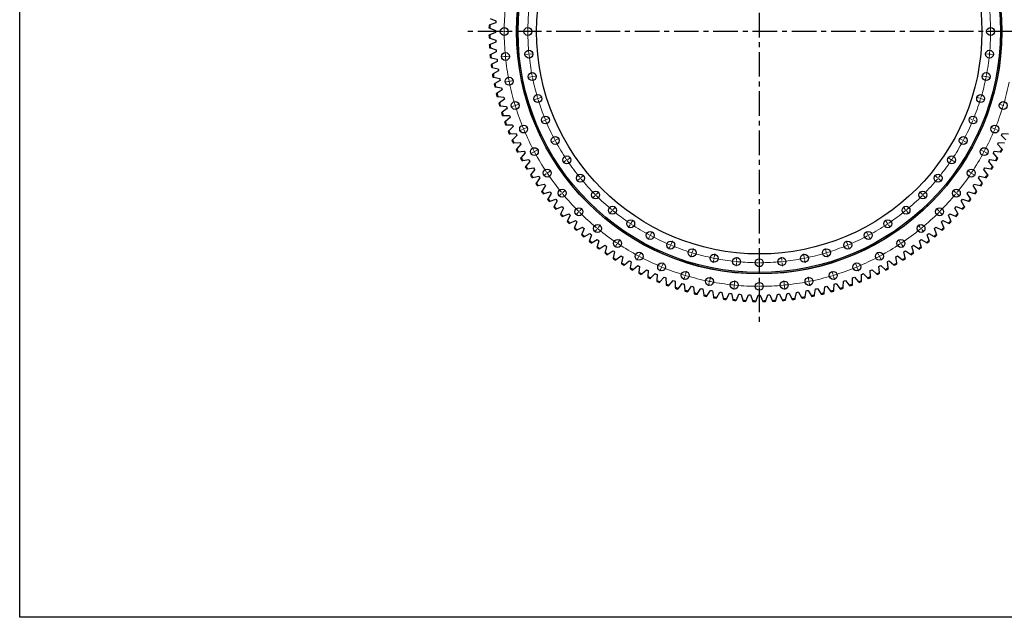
# Model space of a CAD drawing. Header units: millimetres. Extents: x -6 to 13589, y 15601 to 26187.
# Tile 1 of 16: x -6 to 4452, y 15601 to 18308. Entities that reach past the tile are written whole.
import ezdxf

# ---------------------------------------------------------------- set-up
doc = ezdxf.new("R2010")
doc.units = ezdxf.units.MM
doc.header["$LTSCALE"] = 50
doc.linetypes.add('CENTER', pattern=[10.16, 6.35, -1.27, 1.27, -1.27])

msp = doc.modelspace()

# ---------------------------------------------------------------- linework, layer by layer
at = {"linetype": 'CENTER', "ltscale": 0.35}
for p, q in [((3342.5, 19584.1), (3342.5, 16925.5)), ((4668.2, 18254.8), (2016.8, 18254.8))]:
    msp.add_line(p, q, dxfattribs=at)
at = {"color": 7, "linetype": 'Continuous', "lineweight": 25}
for p, q in [((2123.3, 18284.7), (2119.2, 18283.3)), ((2149.3, 18293.8), (2123.3, 18284.7)), ((2124.3, 18313.9), (2149.6, 18303)), ((2149.4, 18298.4), (2149.3, 18293.8)), ((2149.6, 18303), (2149.4, 18298.4)), ((2119, 18270.9), (2123, 18269.3)), ((2123, 18240.2), (2119, 18238.6)), ((2123, 18269.3), (2148.7, 18259.4)), ((2148.7, 18250.2), (2123, 18240.2)), ((2148.7, 18259.4), (2148.6, 18254.8)), ((2148.6, 18254.8), (2148.7, 18250.2)), ((2119.2, 18226.2), (2123.3, 18224.8)), ((2124.3, 18195.7), (2120.4, 18194)), ((2123.3, 18224.8), (2149.3, 18215.8)), ((2149.6, 18206.6), (2124.3, 18195.7)), ((2149.3, 18215.8), (2149.4, 18211.2)), ((2149.4, 18211.2), (2149.6, 18206.6)), ((2121.1, 18181.5), (2125.2, 18180.3)), ((2127.3, 18151.2), (2123.5, 18149.4)), ((2125.2, 18180.3), (2151.5, 18172.2)), ((2152.2, 18163), (2127.3, 18151.2)), ((2151.5, 18172.2), (2151.8, 18167.6)), ((2151.8, 18167.6), (2152.2, 18163)), ((2124.6, 18137), (2128.7, 18135.9)), ((2131.9, 18106.9), (2128.1, 18104.9)), ((2128.7, 18135.9), (2155.3, 18128.8)), ((2156.3, 18119.6), (2131.9, 18106.9)), ((2155.3, 18128.8), (2155.8, 18124.2)), ((2155.8, 18124.2), (2156.3, 18119.6)), ((2129.7, 18092.6), (2133.9, 18091.6)), ((2133.9, 18091.6), (2160.7, 18085.5)), ((2138.1, 18062.8), (2134.4, 18060.7)), ((2162.1, 18076.4), (2138.1, 18062.8)), ((2160.7, 18085.5), (2161.4, 18080.9)), ((2161.4, 18080.9), (2162.1, 18076.4)), ((2136.4, 18048.4), (2140.6, 18047.6)), ((2140.6, 18047.6), (2167.7, 18042.4)), ((2145.9, 18018.9), (2142.3, 18016.7)), ((2169.4, 18033.4), (2145.9, 18018.9)), ((2167.7, 18042.4), (2168.5, 18037.9)), ((2168.5, 18037.9), (2169.4, 18033.4)), ((2144.8, 18004.5), (2149, 18003.8)), ((2149, 18003.8), (2176.2, 17999.7)), ((2155.3, 17975.4), (2151.8, 17973)), ((2178.2, 17990.7), (2155.3, 17975.4)), ((2176.2, 17999.7), (2177.2, 17995.2)), ((2177.2, 17995.2), (2178.2, 17990.7)), ((2154.7, 17960.9), (2159, 17960.4)), ((2159, 17960.4), (2186.3, 17957.3)), ((2166.3, 17932.2), (2162.9, 17929.7)), ((2188.6, 17948.3), (2166.3, 17932.2)), ((2186.3, 17957.3), (2187.5, 17952.8)), ((2187.5, 17952.8), (2188.6, 17948.3)), ((2166.2, 17917.7), (2170.5, 17917.4)), ((2170.5, 17917.4), (2198, 17915.2)), ((2178.9, 17889.5), (2175.5, 17886.8)), ((2200.6, 17906.4), (2178.9, 17889.5)), ((2198, 17915.2), (2199.3, 17910.8)), ((2199.3, 17910.8), (2200.6, 17906.4)), ((2179.3, 17875), (2183.6, 17874.8)), ((2183.6, 17874.8), (2211.1, 17873.7)), ((2193, 17847.2), (2189.7, 17844.5)), ((2214.1, 17864.9), (2193, 17847.2)), ((2194, 17832.7), (2198.3, 17832.7)), ((2198.3, 17832.7), (2225.8, 17832.6)), ((2211.1, 17873.7), (2212.6, 17869.3)), ((2212.6, 17869.3), (2214.1, 17864.9)), ((2225.8, 17832.6), (2227.4, 17828.3)), ((2208.7, 17805.5), (2205.5, 17802.6)), ((2229.1, 17824), (2208.7, 17805.5)), ((2210.2, 17791.1), (2214.4, 17791.2)), ((2214.4, 17791.2), (2242, 17792.1)), ((2227.4, 17828.3), (2229.1, 17824)), ((2242, 17792.1), (2243.7, 17787.8)), ((2243.7, 17787.8), (2245.6, 17783.6)), ((4439.5, 17783.6), (4441.3, 17787.8)), ((4441.3, 17787.8), (4443.1, 17792.1)), ((4443.1, 17792.1), (4470.6, 17791.2)), ((2225.8, 17764.4), (2222.8, 17761.4)), ((2245.6, 17783.6), (2225.8, 17764.4)), ((2227.9, 17750), (2232.1, 17750.3)), ((2232.1, 17750.3), (2259.6, 17752.2)), ((2263.5, 17743.9), (2244.5, 17723.9)), ((2259.6, 17752.2), (2261.5, 17748)), ((2261.5, 17748), (2263.5, 17743.9)), ((4421.5, 17743.9), (4423.5, 17748)), ((4440.5, 17723.9), (4421.5, 17743.9)), ((4423.5, 17748), (4425.4, 17752.2)), ((4425.4, 17752.2), (4452.9, 17750.3)), ((4459.2, 17764.4), (4439.5, 17783.6)), ((2244.5, 17723.9), (2241.5, 17720.8)), ((2247, 17709.7), (2251.3, 17710.1)), ((2251.3, 17710.1), (2278.7, 17713)), ((2282.9, 17704.8), (2264.6, 17684.2)), ((2278.7, 17713), (2280.8, 17708.9)), ((2280.8, 17708.9), (2282.9, 17704.8)), ((4402.1, 17704.8), (4404.3, 17708.9)), ((4420.4, 17684.2), (4402.1, 17704.8)), ((4404.3, 17708.9), (4406.3, 17713)), ((4406.3, 17713), (4433.7, 17710.1)), ((4433.7, 17710.1), (4438, 17709.7)), ((4443.5, 17720.8), (4440.5, 17723.9)), ((2264.6, 17684.2), (2261.8, 17681)), ((2267.7, 17670), (2271.9, 17670.6)), ((2271.9, 17670.6), (2299.2, 17674.5)), ((2303.7, 17666.5), (2286.2, 17645.2)), ((2299.2, 17674.5), (2301.4, 17670.5)), ((2301.4, 17670.5), (2303.7, 17666.5)), ((4381.3, 17666.5), (4383.6, 17670.5)), ((4398.8, 17645.2), (4381.3, 17666.5)), ((4383.6, 17670.5), (4385.8, 17674.5)), ((4385.8, 17674.5), (4413.1, 17670.6)), ((4413.1, 17670.6), (4417.3, 17670)), ((4423.2, 17681), (4420.4, 17684.2)), ((2286.2, 17645.2), (2283.4, 17641.9)), ((2289.7, 17631.2), (2293.9, 17631.9)), ((2293.9, 17631.9), (2321.1, 17636.8)), ((2325.9, 17628.9), (2309.1, 17607)), ((2321.1, 17636.8), (2323.4, 17632.8)), ((2323.4, 17632.8), (2325.9, 17628.9)), ((4359.2, 17628.9), (4361.6, 17632.8)), ((4375.9, 17607), (4359.2, 17628.9)), ((4361.6, 17632.8), (4364, 17636.8)), ((4364, 17636.8), (4391.1, 17631.9)), ((4391.1, 17631.9), (4395.3, 17631.2)), ((4401.6, 17641.9), (4398.8, 17645.2)), ((2309.1, 17607), (2306.5, 17603.6)), ((2313.2, 17593.1), (2317.4, 17594)), ((2317.4, 17594), (2344.3, 17599.9)), ((2333.5, 17569.7), (2331, 17566.2)), ((2349.4, 17592.2), (2333.5, 17569.7)), ((2342.2, 17557), (2368.9, 17563.9)), ((2344.3, 17599.9), (2346.8, 17596)), ((2346.8, 17596), (2349.4, 17592.2)), ((2368.9, 17563.9), (2371.5, 17560.1)), ((4313.5, 17560.1), (4316.1, 17563.9)), ((4316.1, 17563.9), (4342.8, 17557)), ((4335.6, 17592.2), (4338.2, 17596)), ((4351.5, 17569.7), (4335.6, 17592.2)), ((4338.2, 17596), (4340.7, 17599.9)), ((4340.7, 17599.9), (4367.6, 17594)), ((4354, 17566.2), (4351.5, 17569.7)), ((4367.6, 17594), (4371.8, 17593.1)), ((4378.5, 17603.6), (4375.9, 17607)), ((2338.1, 17556), (2342.2, 17557)), ((2359.2, 17533.3), (2356.8, 17529.8)), ((2374.2, 17556.4), (2359.2, 17533.3)), ((2364.3, 17519.8), (2368.4, 17521)), ((2368.4, 17521), (2394.8, 17528.8)), ((2371.5, 17560.1), (2374.2, 17556.4)), ((2400.4, 17521.5), (2386.2, 17497.9)), ((2394.8, 17528.8), (2397.6, 17525.1)), ((2397.6, 17525.1), (2400.4, 17521.5)), ((4284.6, 17521.5), (4287.4, 17525.1)), ((4298.8, 17497.9), (4284.6, 17521.5)), ((4287.4, 17525.1), (4290.2, 17528.8)), ((4290.2, 17528.8), (4316.7, 17521)), ((4310.8, 17556.4), (4313.5, 17560.1)), ((4325.8, 17533.3), (4310.8, 17556.4)), ((4316.7, 17521), (4320.7, 17519.8)), ((4328.2, 17529.8), (4325.8, 17533.3)), ((4342.8, 17557), (4346.9, 17556)), ((2386.2, 17497.9), (2384, 17494.2)), ((2391.8, 17484.5), (2395.8, 17485.9)), ((2395.8, 17485.9), (2421.9, 17494.6)), ((2427.8, 17487.6), (2414.5, 17463.5)), ((2421.9, 17494.6), (2424.8, 17491.1)), ((2424.8, 17491.1), (2427.8, 17487.6)), ((4257.2, 17487.6), (4260.2, 17491.1)), ((4270.6, 17463.5), (4257.2, 17487.6)), ((4260.2, 17491.1), (4263.1, 17494.6)), ((4263.1, 17494.6), (4289.2, 17485.9)), ((4289.2, 17485.9), (4293.2, 17484.5)), ((4301, 17494.2), (4298.8, 17497.9)), ((2414.5, 17463.5), (2412.4, 17459.7)), ((2420.5, 17450.3), (2424.5, 17451.8)), ((2424.5, 17451.8), (2450.3, 17461.5)), ((2444, 17430.1), (2442, 17426.3)), ((2456.4, 17454.7), (2444, 17430.1)), ((2450.3, 17461.5), (2453.3, 17458.1)), ((2453.3, 17458.1), (2456.4, 17454.7)), ((4228.6, 17454.7), (4231.7, 17458.1)), ((4241, 17430.1), (4228.6, 17454.7)), ((4231.7, 17458.1), (4234.7, 17461.5)), ((4234.7, 17461.5), (4260.5, 17451.8)), ((4243, 17426.3), (4241, 17430.1)), ((4260.5, 17451.8), (4264.5, 17450.3)), ((4272.6, 17459.7), (4270.6, 17463.5)), ((2450.5, 17417.2), (2454.5, 17418.8)), ((2454.5, 17418.8), (2479.9, 17429.5)), ((2474.7, 17397.8), (2472.9, 17394)), ((2486.3, 17422.8), (2474.7, 17397.8)), ((2479.9, 17429.5), (2483, 17426.1)), ((2481.7, 17385.2), (2485.6, 17386.9)), ((2483, 17426.1), (2486.3, 17422.8)), ((2485.6, 17386.9), (2510.6, 17398.5)), ((2517.2, 17392.1), (2506.6, 17366.7)), ((2510.6, 17398.5), (2513.9, 17395.3)), ((2513.9, 17395.3), (2517.2, 17392.1)), ((4167.8, 17392.1), (4171.1, 17395.3)), ((4178.4, 17366.7), (4167.8, 17392.1)), ((4171.1, 17395.3), (4174.4, 17398.5)), ((4174.4, 17398.5), (4199.4, 17386.9)), ((4198.8, 17422.8), (4202, 17426.1)), ((4210.3, 17397.8), (4198.8, 17422.8)), ((4199.4, 17386.9), (4203.3, 17385.2)), ((4202, 17426.1), (4205.2, 17429.5)), ((4205.2, 17429.5), (4230.6, 17418.8)), ((4212.1, 17394), (4210.3, 17397.8)), ((4230.6, 17418.8), (4234.5, 17417.2)), ((2506.6, 17366.7), (2504.9, 17362.8)), ((2514, 17354.3), (2517.8, 17356.2)), ((2517.8, 17356.2), (2542.4, 17368.7)), ((2549.3, 17362.6), (2539.6, 17336.8)), ((2542.4, 17368.7), (2545.8, 17365.6)), ((2545.8, 17365.6), (2549.3, 17362.6)), ((4135.7, 17362.6), (4139.2, 17365.6)), ((4145.5, 17336.8), (4135.7, 17362.6)), ((4139.2, 17365.6), (4142.6, 17368.7)), ((4142.6, 17368.7), (4167.2, 17356.2)), ((4167.2, 17356.2), (4171, 17354.3)), ((4180.1, 17362.8), (4178.4, 17366.7)), ((2539.6, 17336.8), (2538, 17332.8)), ((2547.5, 17324.6), (2551.2, 17326.7)), ((2551.2, 17326.7), (2575.3, 17340.1)), ((2573.6, 17308.1), (2572.3, 17304)), ((2582.4, 17334.2), (2573.6, 17308.1)), ((2575.3, 17340.1), (2578.8, 17337.1)), ((2578.8, 17337.1), (2582.4, 17334.2)), ((2582, 17296.2), (2585.6, 17298.4)), ((2585.6, 17298.4), (2609.2, 17312.7)), ((2616.5, 17307), (2608.7, 17280.6)), ((2609.2, 17312.7), (2612.8, 17309.8)), ((2612.8, 17309.8), (2616.5, 17307)), ((4068.5, 17307), (4072.2, 17309.8)), ((4076.3, 17280.6), (4068.5, 17307)), ((4072.2, 17309.8), (4075.8, 17312.7)), ((4075.8, 17312.7), (4099.4, 17298.4)), ((4099.4, 17298.4), (4103, 17296.2)), ((4102.6, 17334.2), (4106.2, 17337.1)), ((4111.4, 17308.1), (4102.6, 17334.2)), ((4106.2, 17337.1), (4109.7, 17340.1)), ((4109.7, 17340.1), (4133.8, 17326.7)), ((4112.8, 17304), (4111.4, 17308.1)), ((4133.8, 17326.7), (4137.5, 17324.6)), ((4147, 17332.8), (4145.5, 17336.8)), ((2608.7, 17280.6), (2607.5, 17276.5)), ((2617.5, 17269.1), (2621.1, 17271.4)), ((2621.1, 17271.4), (2644.1, 17286.5)), ((2644.8, 17254.5), (2643.7, 17250.3)), ((2644.1, 17286.5), (2647.8, 17283.8)), ((2651.6, 17281.1), (2644.8, 17254.5)), ((2647.8, 17283.8), (2651.6, 17281.1)), ((2657.5, 17245.7), (2679.9, 17261.6)), ((2679.9, 17261.6), (2683.8, 17259.1)), ((2687.6, 17256.6), (2681.8, 17229.7)), ((2683.8, 17259.1), (2687.6, 17256.6)), ((3997.4, 17256.6), (4001.2, 17259.1)), ((4003.2, 17229.7), (3997.4, 17256.6)), ((4001.2, 17259.1), (4005.1, 17261.6)), ((4005.1, 17261.6), (4027.5, 17245.7)), ((4033.4, 17281.1), (4037.2, 17283.8)), ((4040.2, 17254.5), (4033.4, 17281.1)), ((4037.2, 17283.8), (4040.9, 17286.5)), ((4041.3, 17250.3), (4040.2, 17254.5)), ((4040.9, 17286.5), (4063.9, 17271.4)), ((4063.9, 17271.4), (4067.5, 17269.1)), ((4077.5, 17276.5), (4076.3, 17280.6)), ((2654, 17243.3), (2657.5, 17245.7)), ((2681.8, 17229.7), (2680.9, 17225.5)), ((2691.4, 17218.8), (2694.8, 17221.4)), ((2694.8, 17221.4), (2716.7, 17238.1)), ((2716.7, 17238.1), (2720.6, 17235.7)), ((2724.5, 17233.3), (2719.6, 17206.2)), ((2720.6, 17235.7), (2724.5, 17233.3)), ((2732.9, 17198.4), (2754.2, 17215.9)), ((2754.2, 17215.9), (2758.2, 17213.7)), ((2758.2, 17213.7), (2762.2, 17211.4)), ((2762.2, 17211.4), (2758.4, 17184.2)), ((3922.8, 17211.4), (3926.8, 17213.7)), ((3926.7, 17184.2), (3922.8, 17211.4)), ((3926.8, 17213.7), (3930.8, 17215.9)), ((3930.8, 17215.9), (3952.1, 17198.4)), ((3960.5, 17233.3), (3964.4, 17235.7)), ((3965.4, 17206.2), (3960.5, 17233.3)), ((3964.4, 17235.7), (3968.4, 17238.1)), ((3968.4, 17238.1), (3990.2, 17221.4)), ((3990.2, 17221.4), (3993.6, 17218.8)), ((4004.1, 17225.5), (4003.2, 17229.7)), ((4027.5, 17245.7), (4031, 17243.3)), ((2719.6, 17206.2), (2718.9, 17202)), ((2729.7, 17195.7), (2732.9, 17198.4)), ((2758.4, 17184.2), (2757.8, 17179.9)), ((2768.7, 17174), (2771.9, 17176.9)), ((2771.9, 17176.9), (2792.5, 17195.1)), ((2792.5, 17195.1), (2796.6, 17193)), ((2796.6, 17193), (2800.7, 17190.9)), ((2797.9, 17163.5), (2797.4, 17159.3)), ((2800.7, 17190.9), (2797.9, 17163.5)), ((2811.7, 17156.7), (2831.6, 17175.8)), ((2831.6, 17175.8), (2835.8, 17173.8)), ((2835.8, 17173.8), (2839.9, 17171.8)), ((2839.9, 17171.8), (2838.1, 17144.4)), ((3845.1, 17171.8), (3849.2, 17173.8)), ((3846.9, 17144.4), (3845.1, 17171.8)), ((3849.2, 17173.8), (3853.4, 17175.8)), ((3853.4, 17175.8), (3873.3, 17156.7)), ((3884.3, 17190.9), (3888.4, 17193)), ((3887.2, 17163.5), (3884.3, 17190.9)), ((3887.6, 17159.3), (3887.2, 17163.5)), ((3888.4, 17193), (3892.5, 17195.1)), ((3892.5, 17195.1), (3913.1, 17176.9)), ((3913.1, 17176.9), (3916.3, 17174)), ((3927.3, 17179.9), (3926.7, 17184.2)), ((3952.1, 17198.4), (3955.4, 17195.7)), ((3966.1, 17202), (3965.4, 17206.2)), ((2808.6, 17153.8), (2811.7, 17156.7)), ((2838.1, 17144.4), (2837.8, 17140.1)), ((2849.2, 17135), (2852.1, 17138.1)), ((2852.1, 17138.1), (2871.4, 17157.8)), ((2871.4, 17157.8), (2875.6, 17156)), ((2875.6, 17156), (2879.8, 17154.2)), ((2879, 17126.7), (2878.8, 17122.4)), ((2879.8, 17154.2), (2879, 17126.7)), ((2890.4, 17117.8), (2893.2, 17120.9)), ((2893.2, 17120.9), (2911.7, 17141.3)), ((2911.7, 17141.3), (2916, 17139.7)), ((2916, 17139.7), (2920.3, 17138.1)), ((2920.3, 17138.1), (2920.5, 17110.5)), ((2935, 17105.3), (2952.7, 17126.4)), ((2952.7, 17126.4), (2957, 17124.8)), ((2957, 17124.8), (2961.4, 17123.4)), ((2961.4, 17123.4), (2962.5, 17095.9)), ((3722.5, 17095.9), (3723.6, 17123.4)), ((3723.6, 17123.4), (3728, 17124.8)), ((3728, 17124.8), (3732.3, 17126.4)), ((3732.3, 17126.4), (3750.1, 17105.3)), ((3764.5, 17110.5), (3764.7, 17138.1)), ((3764.7, 17138.1), (3769, 17139.7)), ((3769, 17139.7), (3773.3, 17141.3)), ((3773.3, 17141.3), (3791.8, 17120.9)), ((3791.8, 17120.9), (3794.6, 17117.8)), ((3805.2, 17154.2), (3809.4, 17156)), ((3806.1, 17126.7), (3805.2, 17154.2)), ((3806.2, 17122.4), (3806.1, 17126.7)), ((3809.4, 17156), (3813.7, 17157.8)), ((3813.7, 17157.8), (3832.9, 17138.1)), ((3832.9, 17138.1), (3835.9, 17135)), ((3847.2, 17140.1), (3846.9, 17144.4)), ((3873.3, 17156.7), (3876.4, 17153.8)), ((2920.5, 17110.5), (2920.5, 17106.2)), ((2932.2, 17102), (2935, 17105.3)), ((2962.5, 17095.9), (2962.7, 17091.6)), ((2974.6, 17087.8), (2977.2, 17091.2)), ((2977.2, 17091.2), (2994.2, 17112.9)), ((2994.2, 17112.9), (2998.6, 17111.5)), ((2998.6, 17111.5), (3003, 17110.2)), ((3003, 17110.2), (3005.1, 17082.8)), ((3005.1, 17082.8), (3005.5, 17078.5)), ((3017.5, 17075.1), (3020, 17078.6)), ((3020, 17078.6), (3036.1, 17100.9)), ((3036.1, 17100.9), (3040.5, 17099.7)), ((3040.5, 17099.7), (3045, 17098.6)), ((3045, 17098.6), (3048.1, 17071.2)), ((3063.1, 17067.6), (3078.4, 17090.5)), ((3078.4, 17090.5), (3082.9, 17089.5)), ((3082.9, 17089.5), (3087.4, 17088.5)), ((3087.4, 17088.5), (3091.6, 17061.3)), ((3106.7, 17058.2), (3121.1, 17081.6)), ((3121.1, 17081.6), (3125.7, 17080.8)), ((3125.7, 17080.8), (3130.2, 17079.9)), ((3130.2, 17079.9), (3135.3, 17052.9)), ((3150.5, 17050.4), (3164.1, 17074.3)), ((3164.1, 17074.3), (3168.7, 17073.6)), ((3168.7, 17073.6), (3173.2, 17073)), ((3511.8, 17073), (3516.3, 17073.6)), ((3516.3, 17073.6), (3520.9, 17074.3)), ((3520.9, 17074.3), (3534.5, 17050.4)), ((3549.7, 17052.9), (3554.8, 17079.9)), ((3554.8, 17079.9), (3559.4, 17080.8)), ((3559.4, 17080.8), (3563.9, 17081.6)), ((3563.9, 17081.6), (3578.3, 17058.2)), ((3593.4, 17061.3), (3597.6, 17088.5)), ((3597.6, 17088.5), (3602.1, 17089.5)), ((3602.1, 17089.5), (3606.6, 17090.5)), ((3606.6, 17090.5), (3621.9, 17067.6)), ((3636.9, 17071.2), (3640, 17098.6)), ((3640, 17098.6), (3644.5, 17099.7)), ((3644.5, 17099.7), (3648.9, 17100.9)), ((3648.9, 17100.9), (3665.1, 17078.6)), ((3665.1, 17078.6), (3667.6, 17075.1)), ((3679.6, 17078.5), (3679.9, 17082.8)), ((3679.9, 17082.8), (3682, 17110.2)), ((3682, 17110.2), (3686.5, 17111.5)), ((3686.5, 17111.5), (3690.9, 17112.9)), ((3690.9, 17112.9), (3707.8, 17091.2)), ((3707.8, 17091.2), (3710.4, 17087.8)), ((3722.3, 17091.6), (3722.5, 17095.9)), ((3750.1, 17105.3), (3752.8, 17102)), ((3764.5, 17106.2), (3764.5, 17110.5)), ((3048.1, 17071.2), (3048.6, 17067)), ((3060.8, 17064), (3063.1, 17067.6)), ((3091.6, 17061.3), (3092.2, 17057)), ((3104.4, 17054.5), (3106.7, 17058.2)), ((3135.3, 17052.9), (3136.1, 17048.7)), ((3148.4, 17046.7), (3150.5, 17050.4)), ((3173.2, 17073), (3179.4, 17046.1)), ((3179.4, 17046.1), (3180.3, 17042)), ((3192.7, 17040.4), (3194.6, 17044.2)), ((3194.6, 17044.2), (3207.4, 17068.6)), ((3207.4, 17068.6), (3211.9, 17068.1)), ((3211.9, 17068.1), (3216.5, 17067.6)), ((3216.5, 17067.6), (3223.6, 17041)), ((3223.6, 17041), (3224.7, 17036.8)), ((3237.1, 17035.7), (3239, 17039.6)), ((3239, 17039.6), (3250.8, 17064.4)), ((3250.8, 17064.4), (3255.4, 17064.1)), ((3255.4, 17064.1), (3260, 17063.8)), ((3260, 17063.8), (3268, 17037.4)), ((3268, 17037.4), (3269.3, 17033.4)), ((3281.7, 17032.7), (3283.4, 17036.6)), ((3283.4, 17036.6), (3294.3, 17061.9)), ((3294.3, 17061.9), (3298.9, 17061.7)), ((3298.9, 17061.7), (3303.5, 17061.6)), ((3303.5, 17061.6), (3312.5, 17035.5)), ((3312.5, 17035.5), (3313.9, 17031.5)), ((3326.4, 17031.3), (3327.9, 17035.2)), ((3327.9, 17035.2), (3337.9, 17060.9)), ((3337.9, 17060.9), (3342.5, 17060.9)), ((3342.5, 17060.9), (3347.1, 17060.9)), ((3347.1, 17060.9), (3357.1, 17035.2)), ((3357.1, 17035.2), (3358.6, 17031.3)), ((3371.1, 17031.5), (3372.5, 17035.5)), ((3372.5, 17035.5), (3381.5, 17061.6)), ((3381.5, 17061.6), (3386.1, 17061.7)), ((3386.1, 17061.7), (3390.7, 17061.9)), ((3390.7, 17061.9), (3401.6, 17036.6)), ((3401.6, 17036.6), (3403.3, 17032.7)), ((3415.7, 17033.4), (3417, 17037.4)), ((3417, 17037.4), (3425.1, 17063.8)), ((3425.1, 17063.8), (3429.7, 17064.1)), ((3429.7, 17064.1), (3434.2, 17064.4)), ((3434.2, 17064.4), (3446.1, 17039.6)), ((3446.1, 17039.6), (3447.9, 17035.7)), ((3460.3, 17036.8), (3461.4, 17041)), ((3461.4, 17041), (3468.5, 17067.6)), ((3468.5, 17067.6), (3473.1, 17068.1)), ((3473.1, 17068.1), (3477.7, 17068.6)), ((3477.7, 17068.6), (3490.4, 17044.2)), ((3490.4, 17044.2), (3492.3, 17040.4)), ((3504.7, 17042), (3505.7, 17046.1)), ((3505.7, 17046.1), (3511.8, 17073)), ((3534.5, 17050.4), (3536.6, 17046.7)), ((3548.9, 17048.7), (3549.7, 17052.9)), ((3578.3, 17058.2), (3580.6, 17054.5)), ((3592.8, 17057), (3593.4, 17061.3)), ((3621.9, 17067.6), (3624.3, 17064)), ((3636.4, 17067), (3636.9, 17071.2))]:
    msp.add_line(p, q, dxfattribs=at)
at = {"color": 0, "linetype": 'Continuous', "lineweight": 18}
for p, q in [((2183, 18254.8), (2167.5, 18254.8)), ((2188, 18254.8), (2185.5, 18254.8)), ((2188, 18254.8), (2190.5, 18254.8)), ((2193, 18254.8), (2208.5, 18254.8)), ((2290, 18254.8), (2274.5, 18254.8)), ((2295, 18254.8), (2292.5, 18254.8)), ((2295, 18254.8), (2297.5, 18254.8)), ((2300, 18254.8), (2315.5, 18254.8)), ((4385, 18254.8), (4369.5, 18254.8)), ((4390, 18254.8), (4387.5, 18254.8)), ((4390, 18254.8), (4392.5, 18254.8)), ((4395, 18254.8), (4410.5, 18254.8)), ((2198.5, 18142.1), (2214, 18143.6)), ((2295.1, 18151.6), (2279.6, 18150.1)), ((2300, 18152.1), (2297.6, 18151.8)), ((2300, 18152.1), (2302.5, 18152.3)), ((2305, 18152.6), (2320.5, 18154.1)), ((4380, 18152.6), (4364.6, 18154.1)), ((4385, 18152.1), (4382.5, 18152.3)), ((4385, 18152.1), (4387.4, 18151.8)), ((4389.9, 18151.6), (4405.4, 18150.1)), ((2188.6, 18141.1), (2173.2, 18139.6)), ((2193.6, 18141.6), (2191.1, 18141.4)), ((2193.6, 18141.6), (2196.1, 18141.8)), ((2320, 18051.4), (2335.2, 18054.4)), ((4365, 18051.4), (4349.8, 18054.4)), ((2205.3, 18028.6), (2190.1, 18025.5)), ((2210.2, 18029.5), (2207.7, 18029)), ((2210.2, 18029.5), (2212.6, 18030)), ((2215.1, 18030.5), (2230.3, 18033.5)), ((2310.2, 18049.4), (2295, 18046.4)), ((2315.1, 18050.4), (2312.7, 18049.9)), ((2315.1, 18050.4), (2317.6, 18050.9)), ((4369.9, 18050.4), (4367.4, 18050.9)), ((4369.9, 18050.4), (4372.3, 18049.9)), ((4374.8, 18049.4), (4390, 18046.4)), ((2237.7, 17919.6), (2240.1, 17920.4)), ((2242.5, 17921.1), (2257.3, 17925.6)), ((2335.3, 17949.2), (2320.5, 17944.7)), ((2340.1, 17950.7), (2337.7, 17950)), ((2340.1, 17950.7), (2342.5, 17951.4)), ((2344.9, 17952.1), (2359.7, 17956.6)), ((4340.1, 17952.1), (4325.3, 17956.6)), ((4344.9, 17950.7), (4342.5, 17951.4)), ((4344.9, 17950.7), (4347.3, 17950)), ((4349.7, 17949.2), (4364.5, 17944.7)), ((4442.5, 17921.1), (4427.7, 17925.6)), ((4447.3, 17919.6), (4444.9, 17920.4)), ((2232.9, 17918.2), (2218.1, 17913.7)), ((2237.7, 17919.6), (2235.3, 17918.9)), ((4447.3, 17919.6), (4449.7, 17918.9)), ((2370.1, 17852), (2355.8, 17846.1)), ((2374.7, 17853.9), (2372.4, 17852.9)), ((2374.7, 17853.9), (2377.1, 17854.9)), ((2379.4, 17855.8), (2393.7, 17861.7)), ((4305.6, 17855.8), (4291.3, 17861.7)), ((4310.3, 17853.9), (4308, 17854.9)), ((4310.3, 17853.9), (4312.6, 17852.9)), ((4314.9, 17852), (4329.2, 17846.1)), ((2271.3, 17811), (2256.9, 17805.1)), ((2275.9, 17813), (2273.6, 17812)), ((2275.9, 17813), (2278.2, 17813.9)), ((2280.5, 17814.9), (2294.8, 17820.8)), ((4404.5, 17814.9), (4390.2, 17820.8)), ((4409.1, 17813), (4406.8, 17813.9)), ((4409.1, 17813), (4411.4, 17812)), ((4413.7, 17811), (4428.1, 17805.1)), ((2414.3, 17758.6), (2400.6, 17751.3)), ((2418.7, 17761), (2416.5, 17759.8)), ((2418.7, 17761), (2420.9, 17762.2)), ((2423.1, 17763.3), (2436.8, 17770.6)), ((4261.9, 17763.3), (4248.2, 17770.6)), ((4266.3, 17761), (4264.1, 17762.2)), ((4266.3, 17761), (4268.5, 17759.8)), ((4270.7, 17758.6), (4284.4, 17751.3)), ((2319.9, 17708.2), (2306.2, 17700.9)), ((2324.3, 17710.5), (2322.1, 17709.4)), ((2324.3, 17710.5), (2326.5, 17711.7)), ((2328.7, 17712.9), (2342.4, 17720.2)), ((4356.3, 17712.9), (4342.6, 17720.2)), ((4360.7, 17710.5), (4358.5, 17711.7)), ((4360.7, 17710.5), (4362.9, 17709.4)), ((4365.1, 17708.2), (4378.8, 17700.9)), ((2467.4, 17670), (2454.5, 17661.4)), ((2471.5, 17672.8), (2469.5, 17671.4)), ((2471.5, 17672.8), (2473.6, 17674.2)), ((2475.7, 17675.6), (2488.6, 17684.2)), ((4209.3, 17675.6), (4196.4, 17684.2)), ((4213.5, 17672.8), (4211.4, 17674.2)), ((4213.5, 17672.8), (4215.5, 17671.4)), ((4217.6, 17670), (4230.5, 17661.4)), ((2378.4, 17610.6), (2365.5, 17602)), ((2382.6, 17613.4), (2380.5, 17612)), ((2382.6, 17613.4), (2384.7, 17614.7)), ((2386.7, 17616.1), (2399.6, 17624.7)), ((4298.3, 17616.1), (4285.4, 17624.7)), ((4302.4, 17613.4), (4300.4, 17614.7)), ((4302.4, 17613.4), (4304.5, 17612)), ((4306.6, 17610.6), (4319.5, 17602)), ((2528.9, 17587.1), (2516.9, 17577.2)), ((2532.8, 17590.2), (2530.8, 17588.6)), ((2532.8, 17590.2), (2534.7, 17591.8)), ((2536.6, 17593.4), (2548.6, 17603.2)), ((4148.4, 17593.4), (4136.4, 17603.2)), ((4152.2, 17590.2), (4150.3, 17591.8)), ((4152.2, 17590.2), (4154.2, 17588.6)), ((4156.1, 17587.1), (4168.1, 17577.2)), ((2446.2, 17519.2), (2434.2, 17509.4)), ((2450.1, 17522.4), (2448.1, 17520.8)), ((2450.1, 17522.4), (2452, 17523.9)), ((2453.9, 17525.5), (2465.9, 17535.4)), ((2605.3, 17517.6), (2616.3, 17528.6)), ((4079.7, 17517.6), (4068.7, 17528.6)), ((4231.1, 17525.5), (4219.1, 17535.4)), ((4234.9, 17522.4), (4233, 17523.9)), ((4234.9, 17522.4), (4236.9, 17520.8)), ((4238.8, 17519.2), (4250.8, 17509.4)), ((2598.3, 17510.5), (2587.3, 17499.6)), ((2601.8, 17514.1), (2600, 17512.3)), ((2601.8, 17514.1), (2603.6, 17515.8)), ((4083.2, 17514.1), (4081.4, 17515.8)), ((4083.2, 17514.1), (4085, 17512.3)), ((4086.7, 17510.5), (4097.7, 17499.6)), ((2522.6, 17434.9), (2511.7, 17423.9)), ((2526.2, 17438.4), (2524.4, 17436.6)), ((2526.2, 17438.4), (2527.9, 17440.2)), ((2529.7, 17441.9), (2540.6, 17452.9)), ((2674.8, 17441.2), (2665, 17429.2)), ((2678, 17445), (2676.4, 17443.1)), ((2678, 17445), (2679.6, 17447)), ((2681.2, 17448.9), (2691, 17460.9)), ((4003.9, 17448.9), (3994, 17460.9)), ((4007, 17445), (4005.4, 17447)), ((4007, 17445), (4008.6, 17443.1)), ((4010.2, 17441.2), (4020, 17429.2)), ((4155.3, 17441.9), (4144.4, 17452.9)), ((4158.9, 17438.4), (4157.1, 17440.2)), ((4158.9, 17438.4), (4160.6, 17436.6)), ((4162.4, 17434.9), (4173.4, 17423.9)), ((2760.5, 17383.8), (2761.9, 17385.9)), ((2763.3, 17388), (2771.9, 17400.8)), ((3921.7, 17388), (3913.1, 17400.8)), ((3924.5, 17383.8), (3923.1, 17385.9)), ((2606.9, 17358.5), (2597.1, 17346.5)), ((2610.1, 17362.3), (2608.5, 17360.4)), ((2610.1, 17362.3), (2611.7, 17364.3)), ((2613.3, 17366.2), (2623.1, 17378.2)), ((2757.8, 17379.6), (2749.2, 17366.8)), ((2760.5, 17383.8), (2759.2, 17381.7)), ((2851.1, 17335.4), (2858.4, 17349)), ((3833.9, 17335.4), (3826.6, 17349)), ((3924.5, 17383.8), (3925.9, 17381.7)), ((3927.2, 17379.6), (3935.9, 17366.8)), ((4071.7, 17366.2), (4061.9, 17378.2)), ((4074.9, 17362.3), (4073.3, 17364.3)), ((4074.9, 17362.3), (4076.5, 17360.4)), ((4078.1, 17358.5), (4087.9, 17346.5)), ((2701.1, 17294.8), (2702.5, 17296.9)), ((2703.9, 17299), (2712.5, 17311.9)), ((2846.4, 17326.5), (2839.1, 17312.9)), ((2848.7, 17330.9), (2847.5, 17328.7)), ((2848.7, 17330.9), (2849.9, 17333.2)), ((2943.6, 17291.6), (2949.5, 17305.9)), ((3741.5, 17291.6), (3735.5, 17305.9)), ((3836.3, 17330.9), (3835.1, 17333.2)), ((3836.3, 17330.9), (3837.5, 17328.7)), ((3838.7, 17326.5), (3846, 17312.9)), ((3981.1, 17299), (3972.5, 17311.9)), ((3983.9, 17294.8), (3982.5, 17296.9)), ((2698.3, 17290.7), (2689.7, 17277.8)), ((2701.1, 17294.8), (2699.7, 17292.8)), ((2800.6, 17241), (2807.9, 17254.7)), ((2939.7, 17282.4), (2933.8, 17268.1)), ((2941.6, 17287), (2940.7, 17284.7)), ((2941.6, 17287), (2942.6, 17289.3)), ((3038.4, 17252.4), (3037.7, 17250)), ((3038.4, 17252.4), (3039.2, 17254.8)), ((3039.9, 17257.2), (3044.4, 17272)), ((3645.1, 17257.2), (3640.6, 17272)), ((3646.6, 17252.4), (3645.9, 17254.8)), ((3646.6, 17252.4), (3647.3, 17250)), ((3743.4, 17287), (3742.4, 17289.3)), ((3743.4, 17287), (3744.3, 17284.7)), ((3745.3, 17282.4), (3751.2, 17268.1)), ((3884.4, 17241), (3877.1, 17254.7)), ((3983.9, 17294.8), (3985.3, 17292.8)), ((3986.7, 17290.7), (3995.3, 17277.8)), ((2795.9, 17232.2), (2788.6, 17218.5)), ((2798.3, 17236.6), (2797.1, 17234.4)), ((2798.3, 17236.6), (2799.5, 17238.8)), ((2902.6, 17192.8), (2908.5, 17207.1)), ((3037, 17247.6), (3032.5, 17232.7)), ((3137.2, 17222.5), (3134.1, 17207.3)), ((3138.1, 17227.4), (3137.7, 17224.9)), ((3138.1, 17227.4), (3138.6, 17229.8)), ((3139.1, 17232.3), (3142.1, 17247.5)), ((3239.3, 17207.3), (3237.8, 17191.9)), ((3239.8, 17212.3), (3239.6, 17209.8)), ((3239.8, 17212.3), (3240.1, 17214.8)), ((3240.3, 17217.3), (3241.8, 17232.7)), ((3342.5, 17212.3), (3342.5, 17227.8)), ((3342.5, 17207.3), (3342.5, 17209.8)), ((3342.5, 17207.3), (3342.5, 17204.8)), ((3444.7, 17217.3), (3443.2, 17232.7)), ((3445.2, 17212.3), (3444.9, 17214.8)), ((3445.2, 17212.3), (3445.4, 17209.8)), ((3445.7, 17207.3), (3447.2, 17191.9)), ((3545.9, 17232.3), (3542.9, 17247.5)), ((3546.9, 17227.4), (3546.4, 17229.8)), ((3546.9, 17227.4), (3547.4, 17224.9)), ((3547.8, 17222.5), (3550.9, 17207.3)), ((3648, 17247.6), (3652.5, 17232.7)), ((3782.4, 17192.8), (3776.5, 17207.1)), ((3886.7, 17236.6), (3885.6, 17238.8)), ((3886.7, 17236.6), (3887.9, 17234.4)), ((3889.1, 17232.2), (3896.4, 17218.5)), ((2898.8, 17183.5), (2892.9, 17169.2)), ((2900.7, 17188.1), (2899.7, 17185.8)), ((2900.7, 17188.1), (2901.7, 17190.5)), ((3008.8, 17154.8), (3013.3, 17169.6)), ((3342.5, 17202.3), (3342.5, 17186.8)), ((3676.2, 17154.8), (3671.7, 17169.6)), ((3784.3, 17188.1), (3783.4, 17190.5)), ((3784.3, 17188.1), (3785.3, 17185.8)), ((3786.2, 17183.5), (3792.2, 17169.2)), ((3005.9, 17145.2), (3001.4, 17130.4)), ((3007.4, 17150), (3006.6, 17147.6)), ((3007.4, 17150), (3008.1, 17152.4)), ((3117.3, 17122.4), (3116.8, 17120)), ((3117.3, 17122.4), (3117.8, 17124.9)), ((3118.2, 17127.3), (3121.3, 17142.6)), ((3229.8, 17110.8), (3231.4, 17126.2)), ((3342.5, 17105.3), (3342.5, 17120.8)), ((3455.2, 17110.8), (3453.7, 17126.2)), ((3566.8, 17127.3), (3563.7, 17142.6)), ((3567.7, 17122.4), (3567.2, 17124.9)), ((3567.7, 17122.4), (3568.2, 17120)), ((3677.6, 17150), (3676.9, 17152.4)), ((3677.6, 17150), (3678.4, 17147.6)), ((3679.1, 17145.2), (3683.6, 17130.4)), ((3116.3, 17117.5), (3113.3, 17102.3)), ((3228.9, 17100.8), (3227.3, 17085.4)), ((3229.3, 17105.8), (3229.1, 17103.3)), ((3229.3, 17105.8), (3229.6, 17108.3)), ((3342.5, 17100.3), (3342.5, 17102.8)), ((3342.5, 17100.3), (3342.5, 17097.8)), ((3342.5, 17095.3), (3342.5, 17079.8)), ((3455.7, 17105.8), (3455.4, 17108.3)), ((3455.7, 17105.8), (3455.9, 17103.3)), ((3456.2, 17100.8), (3457.7, 17085.4)), ((3568.7, 17117.5), (3571.7, 17102.3))]:
    msp.add_line(p, q, dxfattribs=at)
msp.add_lwpolyline([(-5.7, 26186.8), (13589, 26186.8), (13589, 15600.7), (-5.7, 15600.7)], close=True)
at = {"color": 7, "linetype": 'Continuous', "lineweight": 25}
for centre, radius in [((3342.5, 18254.8), 1098.5), ((3342.5, 18254.8), 1098), ((3342.5, 18254.8), 1092), ((3342.5, 18254.8), 1008), ((2188, 18254.8), 18), ((2295, 18254.8), 18), ((4390, 18254.8), 18), ((2193.6, 18141.6), 18), ((2300, 18152.1), 18), ((4385, 18152.1), 18), ((2315.1, 18050.4), 18), ((4369.9, 18050.4), 18), ((2210.2, 18029.5), 18), ((2340.1, 17950.7), 18), ((4344.9, 17950.7), 18), ((2237.7, 17919.6), 18), ((4447.3, 17919.6), 18), ((2374.7, 17853.9), 18), ((4310.3, 17853.9), 18), ((2275.9, 17813), 18), ((4409.1, 17813), 18), ((2418.7, 17761), 18), ((4266.3, 17761), 18), ((2324.3, 17710.5), 18), ((4360.7, 17710.5), 18), ((2471.5, 17672.8), 18), ((4213.5, 17672.8), 18), ((2382.6, 17613.4), 18), ((2532.8, 17590.2), 18), ((4152.2, 17590.2), 18), ((4302.4, 17613.4), 18), ((2450.1, 17522.4), 18), ((2601.8, 17514.1), 18), ((4083.2, 17514.1), 18), ((4234.9, 17522.4), 18), ((2526.2, 17438.4), 18), ((2678, 17445), 18), ((4007, 17445), 18), ((4158.9, 17438.4), 18), ((2760.5, 17383.8), 18), ((3924.5, 17383.8), 18), ((2610.1, 17362.3), 18), ((2848.7, 17330.9), 18), ((3836.3, 17330.9), 18), ((4074.9, 17362.3), 18), ((2701.1, 17294.8), 18), ((2941.6, 17287), 18), ((3743.4, 17287), 18), ((3983.9, 17294.8), 18), ((2798.3, 17236.6), 18), ((3038.4, 17252.4), 18), ((3646.6, 17252.4), 18), ((3886.7, 17236.6), 18), ((3138.1, 17227.4), 18), ((3239.8, 17212.3), 18), ((3342.5, 17207.3), 18), ((3445.2, 17212.3), 18), ((3546.9, 17227.4), 18), ((2900.7, 17188.1), 18), ((3007.4, 17150), 18), ((3677.6, 17150), 18), ((3784.3, 17188.1), 18), ((3117.3, 17122.4), 18), ((3229.3, 17105.8), 18), ((3342.5, 17100.3), 18), ((3455.7, 17105.8), 18), ((3567.7, 17122.4), 18)]:
    msp.add_circle(centre, radius, dxfattribs=at)
at = {"color": 0, "linetype": 'Continuous', "lineweight": 18}
for radius, start, end in [(1154.5, 174.6231, 179.7519), (1047.5, 174.6485, 179.7265), (1047.5, 0.2735, 5.3515), (1154.5, 179.8759, 180), (1154.5, 180, 180.1241), (1154.5, 180.2481, 185.3769), (1047.5, 179.8633, 180), (1047.5, 180, 180.1367), (1047.5, 180.2735, 185.3515), (1047.5, 354.6485, 359.7265), (1047.5, 0, 0.1367), (1047.5, 359.8633, 0), (1154.5, 185.5009, 185.625), (1047.5, 185.4883, 185.625), (1047.5, 185.625, 185.7617), (1047.5, 185.8985, 190.9765), (1047.5, 349.0235, 354.1015), (1047.5, 354.2383, 354.375), (1047.5, 354.375, 354.5117), (1154.5, 185.625, 185.7491), (1154.5, 185.8731, 191.0019), (1154.5, 191.1259, 191.25), (1154.5, 191.25, 191.3741), (1154.5, 191.4981, 196.6269), (1047.5, 191.1133, 191.25), (1047.5, 191.25, 191.3867), (1047.5, 191.5235, 196.6015), (1047.5, 343.3985, 348.4765), (1047.5, 348.6133, 348.75), (1047.5, 348.75, 348.8867), (1154.5, 343.3731, 348.5019), (1154.5, 196.7509, 196.875), (1047.5, 196.7383, 196.875), (1047.5, 196.875, 197.0117), (1047.5, 197.1485, 202.2265), (1047.5, 337.7735, 342.8515), (1047.5, 342.9883, 343.125), (1047.5, 343.125, 343.2617), (1154.5, 343.125, 343.2491), (1154.5, 196.875, 196.9991), (1154.5, 197.1231, 202.2519), (1154.5, 337.7481, 342.8769), (1154.5, 343.0009, 343.125), (1047.5, 202.3633, 202.5), (1047.5, 202.5, 202.6367), (1047.5, 202.7735, 207.8515), (1047.5, 332.1485, 337.2265), (1047.5, 337.3633, 337.5), (1047.5, 337.5, 337.6367), (1154.5, 202.3759, 202.5), (1154.5, 202.5, 202.6241), (1154.5, 202.7481, 207.8769), (1154.5, 332.1231, 337.2519), (1154.5, 337.3759, 337.5), (1154.5, 337.5, 337.6241), (1047.5, 207.9883, 208.125), (1047.5, 208.125, 208.2617), (1047.5, 208.3985, 213.4765), (1047.5, 326.5235, 331.6015), (1047.5, 331.7383, 331.875), (1047.5, 331.875, 332.0117), (1154.5, 208.0009, 208.125), (1154.5, 208.125, 208.2491), (1154.5, 208.3731, 213.5019), (1154.5, 326.4981, 331.6269), (1154.5, 331.7509, 331.875), (1154.5, 331.875, 331.9991), (1047.5, 213.6133, 213.75), (1047.5, 213.75, 213.8867), (1047.5, 214.0235, 219.1015), (1047.5, 320.8985, 325.9765), (1047.5, 326.1133, 326.25), (1047.5, 326.25, 326.3867), (1154.5, 213.6259, 213.75), (1154.5, 213.75, 213.8741), (1154.5, 213.9981, 219.1269), (1154.5, 320.8731, 326.0019), (1154.5, 326.1259, 326.25), (1154.5, 326.25, 326.3741), (1047.5, 219.2383, 219.375), (1047.5, 219.375, 219.5117), (1047.5, 219.6485, 224.7265), (1047.5, 315.2735, 320.3515), (1047.5, 320.4883, 320.625), (1047.5, 320.625, 320.7617), (1154.5, 219.2509, 219.375), (1154.5, 219.375, 219.4991), (1154.5, 320.5009, 320.625), (1154.5, 320.625, 320.7491), (1154.5, 219.6231, 224.7519), (1047.5, 224.8633, 225), (1047.5, 225, 225.1367), (1047.5, 225.2735, 230.3515), (1047.5, 309.6485, 314.7265), (1047.5, 314.8633, 315), (1047.5, 315, 315.1367), (1154.5, 315.2481, 320.3769), (1154.5, 224.8759, 225), (1154.5, 225, 225.1241), (1154.5, 225.2481, 230.3769), (1047.5, 230.4883, 230.625), (1047.5, 230.625, 230.7617), (1047.5, 230.8985, 235.9765), (1047.5, 304.0235, 309.1015), (1047.5, 309.2383, 309.375), (1047.5, 309.375, 309.5117), (1154.5, 309.6231, 314.7519), (1154.5, 314.8759, 315), (1154.5, 315, 315.1241), (1154.5, 230.5009, 230.625), (1154.5, 230.625, 230.7491), (1154.5, 230.8731, 236.0019), (1047.5, 236.1133, 236.25), (1047.5, 236.25, 236.3867), (1047.5, 236.5235, 241.6015), (1047.5, 298.3985, 303.4765), (1047.5, 303.6133, 303.75), (1047.5, 303.75, 303.8867), (1154.5, 303.9981, 309.1269), (1154.5, 309.2509, 309.375), (1154.5, 309.375, 309.4991), (1154.5, 236.1259, 236.25), (1047.5, 241.7383, 241.875), (1047.5, 241.875, 242.0117), (1047.5, 242.1485, 247.2265), (1047.5, 292.7735, 297.8515), (1047.5, 297.9883, 298.125), (1047.5, 298.125, 298.2617), (1154.5, 303.75, 303.8741), (1154.5, 236.25, 236.3741), (1154.5, 236.4981, 241.6269), (1047.5, 247.3633, 247.5), (1047.5, 247.5, 247.6367), (1047.5, 247.7735, 252.8515), (1047.5, 252.9883, 253.125), (1047.5, 253.125, 253.2617), (1047.5, 286.7383, 286.875), (1047.5, 286.875, 287.0117), (1047.5, 287.1485, 292.2265), (1047.5, 292.3633, 292.5), (1047.5, 292.5, 292.6367), (1154.5, 298.3731, 303.5019), (1154.5, 303.6259, 303.75), (1154.5, 241.7509, 241.875), (1154.5, 241.875, 241.9991), (1154.5, 242.1231, 247.2519), (1047.5, 253.3985, 258.4765), (1047.5, 258.6133, 258.75), (1047.5, 258.75, 258.8867), (1047.5, 259.0235, 264.1015), (1047.5, 264.2383, 264.375), (1047.5, 264.375, 264.5117), (1047.5, 264.6485, 269.7265), (1047.5, 269.8633, 270), (1047.5, 270, 270.1367), (1047.5, 270.2735, 275.3515), (1047.5, 275.4883, 275.625), (1047.5, 275.625, 275.7617), (1047.5, 275.8985, 280.9765), (1047.5, 281.1133, 281.25), (1047.5, 281.25, 281.3867), (1047.5, 281.5235, 286.6015), (1154.5, 292.7481, 297.8769), (1154.5, 298.0009, 298.125), (1154.5, 298.125, 298.2491), (1154.5, 247.3759, 247.5), (1154.5, 247.5, 247.6241), (1154.5, 247.7481, 252.8769), (1154.5, 287.1231, 292.2519), (1154.5, 292.3759, 292.5), (1154.5, 292.5, 292.6241), (1154.5, 253.0009, 253.125), (1154.5, 253.125, 253.2491), (1154.5, 253.3731, 258.5019), (1154.5, 258.6259, 258.75), (1154.5, 258.75, 258.8741), (1154.5, 258.9981, 264.1269), (1154.5, 275.8731, 281.0019), (1154.5, 281.1259, 281.25), (1154.5, 281.25, 281.3741), (1154.5, 281.4981, 286.6269), (1154.5, 286.7509, 286.875), (1154.5, 286.875, 286.9991), (1154.5, 264.2509, 264.375), (1154.5, 264.375, 264.4991), (1154.5, 264.6231, 269.7519), (1154.5, 269.8759, 270), (1154.5, 270, 270.1241), (1154.5, 270.2481, 275.3769), (1154.5, 275.5009, 275.625), (1154.5, 275.625, 275.7491)]:
    msp.add_arc((3342.5, 18254.8), radius, start, end, dxfattribs=at)
at = {"color": 7, "linetype": 'Continuous', "lineweight": 25}
for radius, start, end in [(1223.6, 178.6616, 179.2453), (1219.6, 178.5915, 179.3155), (1223.6, 180.7547, 181.3384), (1219.6, 180.6845, 181.4085), (1223.6, 182.8477, 183.4314), (1219.6, 182.7776, 183.5015), (1223.6, 184.9407, 185.5244), (1219.6, 184.8706, 185.5945), (1223.6, 187.0337, 187.6174), (1219.6, 186.9636, 187.6876), (1223.6, 189.1268, 189.7104), (1219.6, 189.0566, 189.7806), (1223.6, 191.2198, 191.8035), (1219.6, 191.1497, 191.8736), (1223.6, 193.3128, 193.8965), (1219.6, 193.2427, 193.9666), (1223.6, 195.4058, 195.9895), (1219.6, 195.3357, 196.0596), (1223.6, 197.4989, 198.0825), (1219.6, 197.4287, 198.1527), (1223.6, 199.5919, 200.1756), (1219.6, 199.5218, 200.2457), (1223.6, 201.6849, 202.2686), (1219.6, 201.6148, 202.3387), (1223.6, 203.7779, 204.3616), (1219.6, 203.7078, 204.4317), (1223.6, 205.8709, 206.4546), (1219.6, 205.8008, 206.5248), (1219.6, 333.4752, 334.1992), (1223.6, 333.5454, 334.1291), (1223.6, 207.964, 208.5477), (1219.6, 207.8938, 208.6178), (1219.6, 331.3822, 332.1062), (1223.6, 331.4523, 332.036), (1223.6, 210.057, 210.6407), (1219.6, 209.9869, 210.7108), (1219.6, 329.2892, 330.0131), (1223.6, 329.3593, 329.943), (1223.6, 212.15, 212.7337), (1219.6, 212.0799, 212.8038), (1223.6, 214.243, 214.8267), (1219.6, 214.1729, 214.8969), (1219.6, 325.1031, 325.8271), (1223.6, 325.1733, 325.757), (1219.6, 327.1962, 327.9201), (1223.6, 327.2663, 327.85), (1223.6, 216.3361, 216.9198), (1219.6, 216.2659, 216.9899), (1219.6, 323.0101, 323.7341), (1223.6, 323.0802, 323.6639), (1223.6, 218.4291, 219.0128), (1219.6, 218.359, 219.0829), (1219.6, 320.9171, 321.641), (1223.6, 320.9872, 321.5709), (1223.6, 220.5221, 221.1058), (1219.6, 220.452, 221.1759), (1219.6, 222.545, 223.2689), (1219.6, 316.7311, 317.455), (1219.6, 318.8241, 319.548), (1223.6, 318.8942, 319.4779), (1223.6, 222.6151, 223.1988), (1223.6, 224.7082, 225.2918), (1219.6, 224.638, 225.362), (1219.6, 314.638, 315.362), (1223.6, 314.7082, 315.2918), (1223.6, 316.8012, 317.3849), (1223.6, 226.8012, 227.3849), (1219.6, 226.7311, 227.455), (1219.6, 312.545, 313.2689), (1223.6, 312.6151, 313.1988), (1223.6, 228.8942, 229.4779), (1219.6, 228.8241, 229.548), (1223.6, 230.9872, 231.5709), (1219.6, 230.9171, 231.641), (1219.6, 308.359, 309.0829), (1223.6, 308.4291, 309.0128), (1219.6, 310.452, 311.1759), (1223.6, 310.5221, 311.1058), (1223.6, 233.0802, 233.6639), (1219.6, 233.0101, 233.7341), (1219.6, 235.1031, 235.8271), (1219.6, 304.1729, 304.8969), (1219.6, 306.2659, 306.9899), (1223.6, 306.3361, 306.9198), (1223.6, 235.1733, 235.757), (1223.6, 237.2663, 237.85), (1219.6, 237.1962, 237.9201), (1219.6, 302.0799, 302.8038), (1223.6, 302.15, 302.7337), (1223.6, 304.243, 304.8267), (1223.6, 239.3593, 239.943), (1219.6, 239.2892, 240.0131), (1223.6, 241.4523, 242.036), (1219.6, 241.3822, 242.1062), (1219.6, 243.4752, 244.1992), (1219.6, 295.8008, 296.5248), (1219.6, 297.8938, 298.6178), (1223.6, 297.964, 298.5477), (1219.6, 299.9869, 300.7108), (1223.6, 300.057, 300.6407), (1223.6, 243.5454, 244.1291), (1223.6, 245.6384, 246.2221), (1219.6, 245.5683, 246.2922), (1223.6, 247.7314, 248.3151), (1219.6, 247.6613, 248.3852), (1219.6, 291.6148, 292.3387), (1223.6, 291.6849, 292.2686), (1219.6, 293.7078, 294.4317), (1223.6, 293.7779, 294.3616), (1223.6, 295.8709, 296.4546), (1219.6, 249.7543, 250.4782), (1223.6, 249.8244, 250.4081), (1219.6, 251.8473, 252.5713), (1223.6, 251.9175, 252.5011), (1219.6, 253.9404, 254.6643), (1223.6, 254.0105, 254.5942), (1219.6, 285.3357, 286.0596), (1223.6, 285.4058, 285.9895), (1219.6, 287.4287, 288.1527), (1223.6, 287.4989, 288.0825), (1219.6, 289.5218, 290.2457), (1223.6, 289.5919, 290.1756), (1219.6, 256.0334, 256.7573), (1223.6, 256.1035, 256.6872), (1219.6, 258.1264, 258.8503), (1223.6, 258.1965, 258.7802), (1219.6, 260.2194, 260.9434), (1223.6, 260.2896, 260.8732), (1219.6, 262.3124, 263.0364), (1223.6, 262.3826, 262.9663), (1219.6, 264.4055, 265.1294), (1223.6, 264.4756, 265.0593), (1219.6, 266.4985, 267.2224), (1223.6, 266.5686, 267.1523), (1219.6, 268.5915, 269.3155), (1223.6, 268.6616, 269.2453), (1219.6, 270.6845, 271.4085), (1223.6, 270.7547, 271.3384), (1219.6, 272.7776, 273.5015), (1223.6, 272.8477, 273.4314), (1219.6, 274.8706, 275.5945), (1223.6, 274.9407, 275.5244), (1219.6, 276.9636, 277.6876), (1223.6, 277.0337, 277.6174), (1219.6, 279.0566, 279.7806), (1223.6, 279.1268, 279.7104), (1219.6, 281.1497, 281.8736), (1223.6, 281.2198, 281.8035), (1219.6, 283.2427, 283.9666), (1223.6, 283.3128, 283.8965)]:
    msp.add_arc((3342.5, 18254.8), radius, start, end, dxfattribs=at)

doc.saveas('drawing.dxf')
